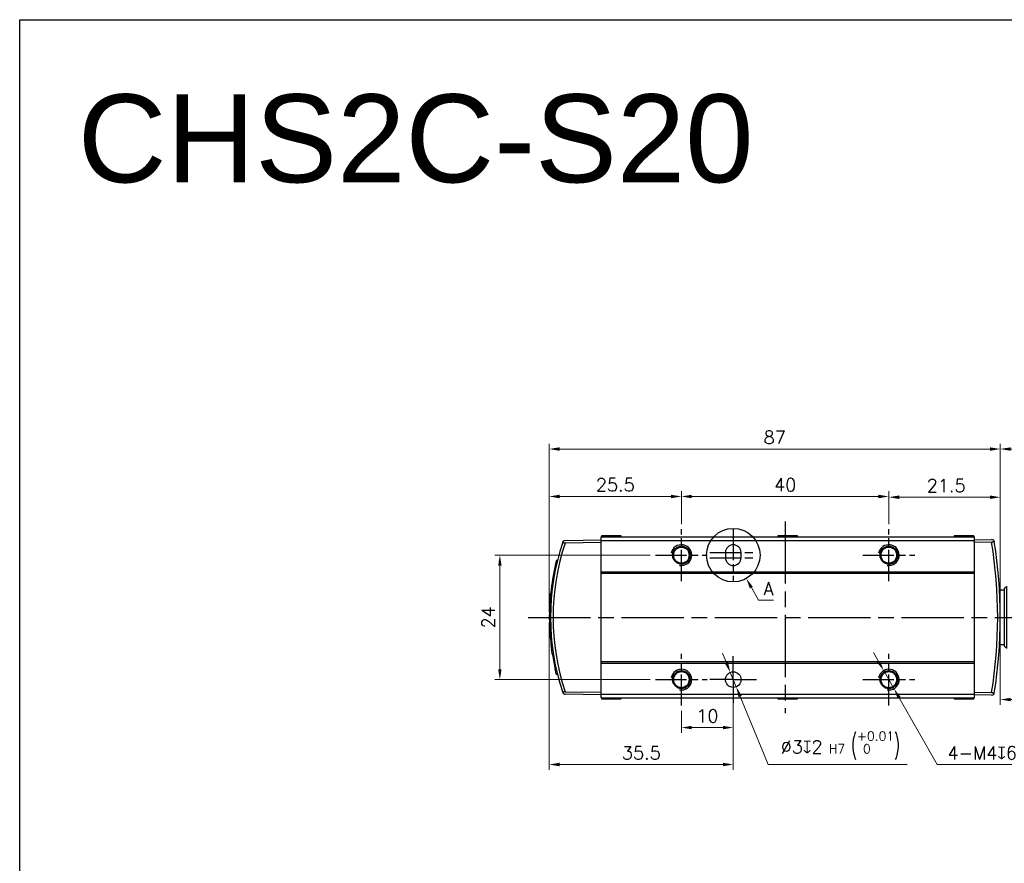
# Model space of a CAD drawing. Header units: millimetres. Extents: x 399 to 6076, y -1991 to 1602.
# Tile 179 of 256: x 3573 to 3763, y 603 to 765. Entities that reach past the tile are written whole.
import ezdxf

# ---------------------------------------------------------------- set-up
doc = ezdxf.new("R2010")
doc.units = ezdxf.units.MM
doc.linetypes.add('AM_ISO08W050', pattern=[18, 12, -1.5, 3, -1.5])
doc.linetypes.add('AM_ISO08W050x2', pattern=[9, 6, -0.75, 1.5, -0.75])
for name, color, linetype, lineweight in [('AM_0', 7, 'Continuous', 50), ('AM_4', 3, 'Continuous', 25), ('AM_5', 3, 'Continuous', 25), ('AM_7', 4, 'AM_ISO08W050', 25), ('AM_8', 1, 'Continuous', 25)]:
    doc.layers.add(name, color=color, linetype=linetype, lineweight=lineweight)
doc.layers.add('S20', color=7, linetype='Continuous')
doc.styles.get("Standard").update_dxf_attribs({"font": 'arial.ttf'})
doc.styles.add('尺寸標註', font='romans.shx', dxfattribs={"bigfont": 'CHINESET.SHX'})
doc.dimstyles.new('複本 CNS2-1$0', dxfattribs={"dimtxt": 2.5, "dimasz": 2, "dimexe": 1, "dimexo": 1, "dimgap": 1, "dimtad": 1, "dimtoh": 1, "dimdsep": 46, "dimtxsty": '尺寸標註', "dimcen": 0, "dimclrd": 2, "dimclre": 2, "dimclrt": 3, "dimadec": 0, "dimazin": 2, "dimtp": 0.1, "dimtm": 0.1, "dimtfac": 0.71, "dimtmove": 0, "dimatfit": 0, "dimfxl": 0, "dimlwd": 13, "dimlwe": 13, "dimarcsym": 0})
doc.dimstyles.new('複本 CNS2-1$3', dxfattribs={"dimtxt": 2.5, "dimasz": 2, "dimexe": 1, "dimexo": 1, "dimgap": 1, "dimtad": 1, "dimtoh": 1, "dimdsep": 46, "dimtxsty": '尺寸標註', "dimcen": 0, "dimclrd": 2, "dimclre": 2, "dimclrt": 3, "dimadec": 0, "dimazin": 2, "dimtp": 0.1, "dimtm": 0.1, "dimtfac": 0.71, "dimtmove": 0, "dimatfit": 0, "dimfxl": 0, "dimlwd": 13, "dimlwe": 13, "dimarcsym": 0})

# ---------------------------------------------------------------- blocks, each defined once
blk = doc.blocks.new('*D317')
at = {"layer": 'AM_5', "color": 2, "lineweight": 13}
for p, q in [((3674.98, 649.02), (3674.98, 620.65)), ((3710.48, 632.52), (3710.48, 620.65)), ((3676.98, 621.65), (3708.48, 621.65))]:
    blk.add_line(p, q, dxfattribs=at)
at = {"layer": 'AM_5', "color": 2}
for points in [[(3676.98, 621.99), (3676.98, 621.32), (3674.98, 621.65)], [(3708.48, 621.99), (3708.48, 621.32), (3710.48, 621.65)]]:
    blk.add_solid(points, dxfattribs=at)
at = {"layer": 'Defpoints', "color": 0}
for p in [(3674.98, 650.02), (3710.48, 633.52), (3710.48, 621.65)]:
    blk.add_point(p, dxfattribs=at)
at = {"layer": 'AM_5', "color": 3, "insert": (3692.73, 623.9), "char_height": 2.5, "attachment_point": 5, "style": '尺寸標註'}
blk.add_mtext('35.5', dxfattribs=at)
blk = doc.blocks.new('S20-上視')
at = {"layer": 'S20', "linetype": 'Continuous', "lineweight": 25}
for p, q in [((-35.99, 15.5), (36.01, 15.5)), ((-35.99, 14.8), (-35.99, 15.5)), ((-35.89, 15.7), (-35.89, 15.5)), ((-33.41, 15.7), (-35.89, 15.7)), ((-32.09, 15.7), (-33.41, 15.7)), ((-32.09, 15.5), (-32.09, 15.7)), ((-1.89, 15.7), (-1.89, 15.5)), ((1.91, 15.7), (-1.89, 15.7)), ((1.91, 15.5), (1.91, 15.7)), ((32.11, 15.7), (32.11, 15.5)), ((35.91, 15.7), (32.11, 15.7)), ((35.91, 15.5), (35.91, 15.7)), ((36.01, 14.8), (36.01, 15.5)), ((-43.58, 13.89), (-43.58, 13.89)), ((-42.92, 14.83), (-35.99, 14.95)), ((-35.99, 14.45), (-42.92, 14.33)), ((-35.99, 8.8), (-35.99, 14.8)), ((-35.99, 14.8), (36.01, 14.8)), ((36.01, 14.95), (39.34, 15.01)), ((36.01, 8.8), (36.01, 14.8)), ((39.34, 14.51), (36.01, 14.45)), ((39.87, 14.41), (39.87, 14.41)), ((39.91, 14.11), (39.91, 14.11)), ((-11.99, 12.5), (-11.99, 11.5)), ((-8.99, 11.5), (-8.99, 12.5)), ((-44.65, 9.95), (-44.85, 9.94)), ((-44.5, 10.58), (-44.71, 10.58)), ((-44.4, 10.98), (-44.61, 10.98)), ((40.5, 9.62), (40.5, 9.63)), ((-35.99, 8.8), (36.01, 8.8)), ((-35.99, 8.5), (-35.99, 8.8)), ((-35.99, 8.5), (36.01, 8.5)), ((-35.99, -8.5), (-35.99, 8.5)), ((36.01, 8.5), (36.01, 8.8)), ((36.01, -8.5), (36.01, 8.5)), ((40.53, 9.32), (40.53, 9.33)), ((-45.54, 6.06), (-45.54, 6.06)), ((42.18, 5.9), (41.78, 5.5)), ((42.18, 6), (42.18, -6)), ((-45.5, 4.66), (-45.7, 4.66)), ((-45.49, 4.8), (-45.69, 4.8)), ((41.78, 5.25), (40.86, 5.25)), ((41.78, 5.5), (41.78, -5.5)), ((-45.62, 3.29), (-45.82, 3.29)), ((-45.74, 0.43), (-45.94, 0.43)), ((-45.94, -0.46), (-45.74, -0.46)), ((-45.74, -0.53), (-45.94, -0.53)), ((-45.67, -2.47), (-45.88, -2.46)), ((-45.66, -2.75), (-45.86, -2.75)), ((-45.55, -4.2), (-45.75, -4.2)), ((40.86, -5.25), (41.78, -5.25)), ((41.78, -5.5), (42.18, -5.9)), ((-45.31, -6.23), (-45.52, -6.23)), ((-45.17, -7.19), (-45.37, -7.19)), ((40.75, -6.88), (40.75, -6.88)), ((40.78, -6.48), (40.78, -6.5)), ((40.78, -6.5), (40.78, -6.5)), ((-44.81, -9.19), (-44.81, -9.19)), ((-35.99, -8.5), (36.01, -8.5)), ((-35.99, -8.8), (-35.99, -8.5)), ((-35.99, -8.8), (36.01, -8.8)), ((-35.99, -14.8), (-35.99, -8.8)), ((36.01, -8.8), (36.01, -8.5)), ((36.01, -14.8), (36.01, -8.8)), ((40.53, -9.32), (40.53, -9.32)), ((-44.62, -10.05), (-44.83, -10.05)), ((-44.62, -10.97), (-44.41, -10.97)), ((-44.4, -10.98), (-44.61, -10.98)), ((40.5, -9.62), (40.5, -9.62)), ((-42.92, -14.33), (-35.99, -14.45)), ((-35.99, -14.95), (-42.92, -14.83)), ((-35.99, -14.8), (36.01, -14.8)), ((-35.99, -15.5), (-35.99, -14.8)), ((36.01, -14.45), (39.34, -14.51)), ((36.01, -15.5), (36.01, -14.8)), ((39.34, -15.01), (36.01, -14.95)), ((39.87, -14.41), (39.87, -14.4)), ((39.91, -14.11), (39.92, -14.1)), ((-35.99, -15.5), (36.01, -15.5)), ((-35.89, -15.5), (-35.89, -15.7)), ((-35.89, -15.7), (-32.09, -15.7)), ((-32.09, -15.7), (-32.09, -15.5)), ((-1.89, -15.5), (-1.89, -15.7)), ((-1.89, -15.7), (1.91, -15.7)), ((1.91, -15.7), (1.91, -15.5)), ((32.11, -15.5), (32.11, -15.7)), ((32.11, -15.7), (32.94, -15.7)), ((32.94, -15.7), (35.91, -15.7)), ((35.91, -15.7), (35.91, -15.5))]:
    blk.add_line(p, q, dxfattribs=at)
for centre, radius in [((19.51, 12), 1.65), ((-20.49, -12), 1.65), ((-10.49, -12), 1.5), ((19.51, -12), 1.65)]:
    blk.add_circle(centre, radius, dxfattribs=at)
for centre, radius, start, end in [((0.01, 0), 45.75, 161.5386, 198.4614), ((0, 0), 45.25, 161.539, 198.4612), ((-42.91, 14.33), 0.5, 91, 141.2495), ((-10.49, 12.5), 1.5, 0, 180), ((39.34, 14.51), 0.5, 35.7173, 91), ((-50.5, 0), 91, 350.8264, 9.1737), ((-50.49, 0), 91.5, 350.8262, 9.1738), ((-10.49, 11.5), 1.5, 180, 0), ((0.01, 0), 45.95, 167.503, 173.9982), ((0.01, 0), 45.95, 166.6888, 167.503), ((0.01, 0), 45.95, 166.1797, 166.6888), ((0.01, 0), 45.95, 173.9982, 174.181), ((0.01, 0), 45.95, 175.8948, 179.4623), ((0.01, 0), 45.95, 180.5737, 180.6631), ((0.01, 0), 45.95, 180.6631, 183.0733), ((0.01, 0), 45.95, 183.0733, 183.427), ((0.01, 0), 45.95, 183.427, 185.241), ((0.01, 0), 45.95, 185.241, 187.7871), ((0.01, 0), 45.95, 189.0079, 192.6382), ((-42.91, -14.33), 0.5, 218.7476, 269), ((39.34, -14.51), 0.5, 269, 324.2813)]:
    blk.add_arc(centre, radius, start, end, dxfattribs=at)
for points, knots in [([(-43.39, 14.49), (-43.39, 14.49), (-43.37, 14.54), (-43.33, 14.59), (-43.3, 14.64)], [0, 0, 0, 0, 0.018189, 1, 1, 1, 1]), ([(-43.3, 14.64), (-43.3, 14.6), (-43.28, 14.52), (-43.21, 14.42), (-43.12, 14.36), (-43.02, 14.33), (-42.95, 14.33), (-42.92, 14.33)], [0, 0, 0, 0, 0.282594, 0.505693, 0.687422, 0.869705, 1, 1, 1, 1]), ([(39.34, 14.51), (39.38, 14.51), (39.46, 14.52), (39.58, 14.57), (39.69, 14.66), (39.73, 14.75), (39.75, 14.8), (39.75, 14.8)], [0, 0, 0, 0, 0.199493, 0.398691, 0.649947, 0.993788, 1, 1, 1, 1]), ([(39.75, 14.8), (39.79, 14.73), (39.83, 14.66), (39.84, 14.59), (39.84, 14.59)], [0, 0, 0, 0, 0.985969, 1, 1, 1, 1]), ([(-45.82, 3.29), (-45.81, 3.47), (-45.78, 3.84), (-45.74, 4.3), (-45.72, 4.55), (-45.71, 4.64), (-45.7, 4.66)], [0, 0, 0, 0, 0.301503, 0.604967, 0.908191, 1, 1, 1, 1]), ([(-45.94, -0.45), (-45.94, -0.45), (-45.94, -0.46), (-45.94, -0.37), (-45.94, -0.19), (-45.94, 0.08), (-45.94, 0.3), (-45.94, 0.42), (-45.94, 0.43)], [0, 0, 0, 0, 0.085473, 0.30653, 0.5276, 0.748706, 0.969831, 1, 1, 1, 1]), ([(-45.37, -7.19), (-45.4, -7.01), (-45.46, -6.64), (-45.5, -6.36), (-45.52, -6.22)], [0, 0, 0, 0, 0.50943, 1, 1, 1, 1]), ([(-44.62, -10.96), (-44.62, -10.96), (-44.61, -10.97), (-44.63, -10.88), (-44.68, -10.7), (-44.74, -10.44), (-44.79, -10.21), (-44.82, -10.08), (-44.83, -10.05)], [0, 0, 0, 0, 0.08099, 0.292674, 0.505581, 0.723411, 0.947123, 1, 1, 1, 1]), ([(-43.39, -14.49), (-43.39, -14.49), (-43.37, -14.54), (-43.33, -14.59), (-43.3, -14.64)], [0, 0, 0, 0, 0.018191, 1, 1, 1, 1]), ([(-42.92, -14.33), (-42.96, -14.33), (-43.04, -14.33), (-43.14, -14.37), (-43.23, -14.44), (-43.29, -14.53), (-43.3, -14.61), (-43.3, -14.64)], [0, 0, 0, 0, 0.178805, 0.358158, 0.529881, 0.770249, 1, 1, 1, 1]), ([(39.75, -14.8), (39.75, -14.8), (39.73, -14.75), (39.69, -14.67), (39.58, -14.58), (39.47, -14.52), (39.38, -14.51), (39.34, -14.51)], [0, 0, 0, 0, 0.012248, 0.337726, 0.587687, 0.791528, 1, 1, 1, 1]), ([(39.75, -14.8), (39.79, -14.73), (39.83, -14.66), (39.84, -14.59), (39.84, -14.59)], [0, 0, 0, 0, 0.985969, 1, 1, 1, 1])]:
    blk.add_open_spline(points, degree=3, knots=knots, dxfattribs=at)
blk = doc.blocks.new('*U13')
at = {"layer": 'AM_0'}
blk.add_circle((1802.51, 5465.24), 1.62, dxfattribs=at)
at = {"layer": 'AM_4'}
blk.add_arc((1802.51, 5465.24), 2, 260, 170, dxfattribs=at)
at = {"layer": 'AM_7', "linetype": 'AM_ISO08W050x2'}
for p, q in [((1802.51, 5460.24), (1802.51, 5470.24)), ((1797.51, 5465.24), (1807.51, 5465.24))]:
    blk.add_line(p, q, dxfattribs=at)
blk = doc.blocks.new('*U14')
at = {"layer": 'AM_0'}
blk.add_circle((1802.51, 5441.24), 1.62, dxfattribs=at)
at = {"layer": 'AM_4'}
blk.add_arc((1802.51, 5441.24), 2, 260, 170, dxfattribs=at)
at = {"layer": 'AM_7', "linetype": 'AM_ISO08W050x2'}
for p, q in [((1802.51, 5436.24), (1802.51, 5446.24)), ((1797.51, 5441.24), (1807.51, 5441.24))]:
    blk.add_line(p, q, dxfattribs=at)
blk = doc.blocks.new('*U15')
at = {"layer": 'AM_0'}
blk.add_circle((1762.51, 5441.24), 1.62, dxfattribs=at)
at = {"layer": 'AM_4'}
blk.add_arc((1762.51, 5441.24), 2, 260, 170, dxfattribs=at)
at = {"layer": 'AM_7', "linetype": 'AM_ISO08W050x2'}
for p, q in [((1762.51, 5436.24), (1762.51, 5446.24)), ((1757.51, 5441.24), (1767.51, 5441.24))]:
    blk.add_line(p, q, dxfattribs=at)
blk = doc.blocks.new('*U16')
at = {"layer": 'AM_0'}
blk.add_circle((1762.51, 5465.24), 1.62, dxfattribs=at)
at = {"layer": 'AM_4'}
blk.add_arc((1762.51, 5465.24), 2, 260, 170, dxfattribs=at)
at = {"layer": 'AM_7', "linetype": 'AM_ISO08W050x2'}
for p, q in [((1762.51, 5460.24), (1762.51, 5470.24)), ((1757.51, 5465.24), (1767.51, 5465.24))]:
    blk.add_line(p, q, dxfattribs=at)
blk = doc.blocks.new('*D252')
at = {"layer": 'AM_5', "color": 2, "lineweight": 13}
for p, q in [((3694.48, 662.02), (3664.47, 662.02)), ((3665.47, 660.02), (3665.47, 640.02)), ((3694.48, 638.02), (3664.47, 638.02))]:
    blk.add_line(p, q, dxfattribs=at)
at = {"layer": 'AM_5', "color": 2}
for points in [[(3665.14, 660.02), (3665.8, 660.02), (3665.47, 662.02)], [(3665.14, 640.02), (3665.8, 640.02), (3665.47, 638.02)]]:
    blk.add_solid(points, dxfattribs=at)
at = {"layer": 'Defpoints', "color": 0}
for p in [(3695.48, 662.02), (3665.47, 638.02), (3695.48, 638.02)]:
    blk.add_point(p, dxfattribs=at)
at = {"layer": 'AM_5', "color": 3, "insert": (3663.22, 650.02), "char_height": 2.5, "attachment_point": 5, "rotation": 90, "style": '尺寸標註'}
blk.add_mtext('24', dxfattribs=at)
blk = doc.blocks.new('*D253')
at = {"layer": 'AM_5', "color": 2, "lineweight": 13}
for p, q in [((3674.98, 651.02), (3674.98, 674.33)), ((3700.48, 668.02), (3700.48, 674.33)), ((3676.98, 673.33), (3698.48, 673.33))]:
    blk.add_line(p, q, dxfattribs=at)
at = {"layer": 'AM_5', "color": 2}
for points in [[(3676.98, 673.66), (3676.98, 672.99), (3674.98, 673.33)], [(3698.48, 673.66), (3698.48, 672.99), (3700.48, 673.33)]]:
    blk.add_solid(points, dxfattribs=at)
at = {"layer": 'Defpoints', "color": 0}
for p in [(3700.48, 673.33), (3700.48, 667.02), (3674.98, 650.02)]:
    blk.add_point(p, dxfattribs=at)
at = {"layer": 'AM_5', "color": 3, "insert": (3687.73, 675.58), "char_height": 2.5, "attachment_point": 5, "style": '尺寸標註'}
blk.add_mtext('25.5', dxfattribs=at)
blk = doc.blocks.new('*D254')
at = {"layer": 'AM_5', "color": 2, "lineweight": 13}
for p, q in [((3700.48, 668.02), (3700.48, 674.33)), ((3740.48, 668.02), (3740.48, 674.33)), ((3738.48, 673.33), (3702.48, 673.33))]:
    blk.add_line(p, q, dxfattribs=at)
at = {"layer": 'AM_5', "color": 2}
for points in [[(3702.48, 673.66), (3702.48, 672.99), (3700.48, 673.33)], [(3738.48, 673.66), (3738.48, 672.99), (3740.48, 673.33)]]:
    blk.add_solid(points, dxfattribs=at)
at = {"layer": 'Defpoints', "color": 0}
for p in [(3700.48, 673.33), (3700.48, 667.02), (3740.48, 667.02)]:
    blk.add_point(p, dxfattribs=at)
at = {"layer": 'AM_5', "color": 3, "insert": (3720.48, 675.58), "char_height": 2.5, "attachment_point": 5, "style": '尺寸標註'}
blk.add_mtext('40', dxfattribs=at)
blk = doc.blocks.new('*D318')
at = {"layer": 'AM_5', "color": 2, "lineweight": 13}
for p, q in [((3710.48, 637.02), (3710.48, 627.77)), ((3700.48, 632.02), (3700.48, 627.77)), ((3702.48, 628.77), (3708.48, 628.77))]:
    blk.add_line(p, q, dxfattribs=at)
at = {"layer": 'AM_5', "color": 2}
for points in [[(3702.48, 629.11), (3702.48, 628.44), (3700.48, 628.77)], [(3708.48, 629.11), (3708.48, 628.44), (3710.48, 628.77)]]:
    blk.add_solid(points, dxfattribs=at)
at = {"layer": 'Defpoints', "color": 0}
for p in [(3710.48, 638.02), (3700.48, 633.02), (3710.48, 628.77)]:
    blk.add_point(p, dxfattribs=at)
at = {"layer": 'AM_5', "color": 3, "insert": (3705.48, 631.02), "char_height": 2.5, "attachment_point": 5, "style": '尺寸標註'}
blk.add_mtext('10', dxfattribs=at)
blk = doc.blocks.new('*D255')
at = {"layer": 'AM_5', "color": 2, "lineweight": 13}
for p, q in [((3709.16, 641.26), (3708.4, 643.11)), ((3709.91, 639.41), (3711.05, 636.63)), ((3711.81, 634.78), (3717.18, 621.65)), ((3717.18, 621.65), (3743.99, 621.65))]:
    blk.add_line(p, q, dxfattribs=at)
at = {"layer": 'AM_5', "color": 2}
for points in [[(3709.46, 641.39), (3708.85, 641.13), (3709.91, 639.41)], [(3712.12, 634.91), (3711.5, 634.65), (3711.05, 636.63)]]:
    blk.add_solid(points, dxfattribs=at)
at = {"layer": 'Defpoints', "color": 0}
for p in [(3709.91, 639.41), (3711.05, 636.63)]:
    blk.add_point(p, dxfattribs=at)
at = {"layer": 'AM_5', "color": 3, "insert": (3731.09, 625.32), "char_height": 2.5, "attachment_point": 5, "style": '尺寸標註'}
blk.add_mtext('∅3{\\Famgdt;x}2{}{\\H0.7x;\\C3; H7 {\\H2x;\\W0.5;(}\\S+0.01^  0;{\\H2x;\\W0.5;)}}', dxfattribs=at)
blk = doc.blocks.new('*D263')
at = {"layer": 'AM_5', "color": 2, "lineweight": 13}
for p, q in [((3738.5, 641.5), (3737.51, 643.23)), ((3739.49, 639.76), (3741.47, 636.28)), ((3742.46, 634.54), (3749.8, 621.65)), ((3749.8, 621.65), (3766.16, 621.65))]:
    blk.add_line(p, q, dxfattribs=at)
at = {"layer": 'AM_5', "color": 2}
for points in [[(3738.79, 641.66), (3738.21, 641.33), (3739.49, 639.76)], [(3742.75, 634.71), (3742.17, 634.38), (3741.47, 636.28)]]:
    blk.add_solid(points, dxfattribs=at)
at = {"layer": 'Defpoints', "color": 0}
for p in [(3739.49, 639.76), (3741.47, 636.28)]:
    blk.add_point(p, dxfattribs=at)
at = {"layer": 'AM_5', "color": 3, "insert": (3758.48, 623.9), "char_height": 2.5, "attachment_point": 5, "style": '尺寸標註'}
blk.add_mtext('4-M4{\\Famgdt;x}6', dxfattribs=at)
blk = doc.blocks.new('*D264')
at = {"layer": 'AM_5', "color": 2, "lineweight": 13}
for p, q in [((3740.48, 668.28), (3740.48, 674.19)), ((3761.98, 651.02), (3761.98, 674.19)), ((3742.48, 673.19), (3759.98, 673.19))]:
    blk.add_line(p, q, dxfattribs=at)
at = {"layer": 'AM_5', "color": 2}
for points in [[(3742.48, 673.52), (3742.48, 672.85), (3740.48, 673.19)], [(3759.98, 673.52), (3759.98, 672.85), (3761.98, 673.19)]]:
    blk.add_solid(points, dxfattribs=at)
at = {"layer": 'Defpoints', "color": 0}
for p in [(3761.98, 673.19), (3740.48, 667.28), (3761.98, 650.02)]:
    blk.add_point(p, dxfattribs=at)
at = {"layer": 'AM_5', "color": 3, "insert": (3751.53, 675.44), "char_height": 2.5, "attachment_point": 5, "style": '尺寸標註'}
blk.add_mtext('21.5', dxfattribs=at)
blk = doc.blocks.new('*D265')
at = {"layer": 'AM_5', "color": 2, "lineweight": 13}
for p, q in [((3761.98, 651.02), (3761.98, 683.48)), ((3763.98, 682.48), (3813.97, 682.48)), ((3815.97, 655.77), (3815.97, 683.48))]:
    blk.add_line(p, q, dxfattribs=at)
at = {"layer": 'AM_5', "color": 2}
for points in [[(3763.98, 682.81), (3763.98, 682.14), (3761.98, 682.48)], [(3813.97, 682.81), (3813.97, 682.14), (3815.97, 682.48)]]:
    blk.add_solid(points, dxfattribs=at)
at = {"layer": 'Defpoints', "color": 0}
for p in [(3815.97, 682.48), (3815.97, 654.77), (3761.98, 650.02)]:
    blk.add_point(p, dxfattribs=at)
at = {"layer": 'AM_5', "color": 3, "insert": (3789, 684.73), "char_height": 2.5, "attachment_point": 5, "style": '尺寸標註'}
blk.add_mtext('54 REF.', dxfattribs=at)
blk = doc.blocks.new('*D266')
at = {"layer": 'AM_5', "color": 2, "lineweight": 13}
for p, q in [((3674.98, 651.52), (3674.98, 683.48)), ((3676.98, 682.48), (3759.98, 682.48)), ((3761.98, 651.02), (3761.98, 683.48))]:
    blk.add_line(p, q, dxfattribs=at)
at = {"layer": 'AM_5', "color": 2}
for points in [[(3676.98, 682.81), (3676.98, 682.14), (3674.98, 682.48)], [(3759.98, 682.81), (3759.98, 682.14), (3761.98, 682.48)]]:
    blk.add_solid(points, dxfattribs=at)
at = {"layer": 'Defpoints', "color": 0}
for p in [(3761.98, 682.48), (3674.98, 650.52), (3761.98, 650.02)]:
    blk.add_point(p, dxfattribs=at)
at = {"layer": 'AM_5', "color": 3, "insert": (3718.48, 684.73), "char_height": 2.5, "attachment_point": 5, "style": '尺寸標註'}
blk.add_mtext('87', dxfattribs=at)
blk = doc.blocks.new('*D234')
at = {"layer": 'AM_5', "color": 2, "lineweight": 13}
for p, q in [((3761.98, 649.01), (3761.98, 633.18)), ((3828.25, 645.27), (3828.25, 633.18)), ((3763.98, 634.18), (3826.25, 634.18))]:
    blk.add_line(p, q, dxfattribs=at)
at = {"layer": 'AM_5', "color": 2}
for points in [[(3763.98, 634.51), (3763.98, 633.84), (3761.98, 634.18)], [(3826.25, 634.51), (3826.25, 633.84), (3828.25, 634.18)]]:
    blk.add_solid(points, dxfattribs=at)
at = {"layer": 'Defpoints', "color": 0}
for p in [(3761.98, 650.01), (3828.25, 646.27), (3828.25, 634.18)]:
    blk.add_point(p, dxfattribs=at)
at = {"layer": 'AM_5', "color": 3, "insert": (3795.12, 636.97), "char_height": 2.5, "attachment_point": 5, "style": '尺寸標註'}
blk.add_mtext('{\\fPMingLiU|b0|i0|c136|p18;(空間保持至少}100{\\fPMingLiU|b0|i0|c136|p18;以上)}', dxfattribs=at)

msp = doc.modelspace()

# ---------------------------------------------------------------- linework, layer by layer
msp.add_lwpolyline([(3572.864, 441.822), (3572.864, 765.255), (3928.137, 765.255), (3928.137, 441.822)])
msp.add_lwpolyline([(3572.864, 765.255), (3928.137, 765.255), (3928.137, 272.102), (3572.864, 272.102)], close=True)
at = {"layer": 'AM_5', "color": 2, "lineweight": 13}
for p, q in [((3713.966, 655.77), (3715.331, 653.323)), ((3715.331, 653.323), (3718.236, 653.323))]:
    msp.add_line(p, q, dxfattribs=at)
at = {"layer": 'AM_5', "color": 2}
msp.add_solid([(3714.258, 655.933), (3713.675, 655.608), (3712.992, 657.517)], dxfattribs=at)
at = {"layer": 'AM_7'}
for p, q in [((3720.481, 668.52), (3720.481, 631.52)), ((3670.95, 650.02), (3831.025, 649.994))]:
    msp.add_line(p, q, dxfattribs=at)
at = {"layer": 'AM_7', "linetype": 'AM_ISO08W050x2'}
for p, q in [((3710.481, 667.02), (3710.481, 657.02)), ((3705.981, 662.52), (3714.981, 662.52)), ((3705.981, 661.52), (3714.981, 661.52)), ((3710.481, 638.02), (3710.481, 642.52)), ((3710.481, 638.02), (3705.981, 638.02)), ((3710.481, 638.02), (3714.981, 638.02)), ((3710.481, 638.02), (3710.481, 633.52))]:
    msp.add_line(p, q, dxfattribs=at)
at = {"layer": 'AM_8'}
msp.add_line((3674.981, 650.52), (3674.981, 649.52), dxfattribs=at)
msp.add_circle((3710.481, 662.02), 5.156, dxfattribs=at)

# ---------------------------------------------------------------- block references
at = {"layer": 'AM_0'}
for name in ['*U16', '*U13', '*U15', '*U14']:
    msp.add_blockref(name, (1937.966, -4803.218), dxfattribs=at)
at = {"layer": 'S20'}
msp.add_blockref('S20-上視', (3720.972, 650.02), dxfattribs=at)

# ---------------------------------------------------------------- texts
msp.add_text('CHS2C-S20', height=16.9575).set_placement((3584.067, 733.902))
at = {"layer": 'AM_5', "color": 3, "insert": (3717.283, 655.573), "char_height": 2.5, "attachment_point": 5, "style": '尺寸標註'}
msp.add_mtext('A', dxfattribs=at)

# ---------------------------------------------------------------- dimensions: what is measured, and where the dimension line sits
at = {"layer": 'AM_5'}
dim = msp.add_linear_dim(base=(3815.969, 682.476), p1=(3761.981, 650.02), p2=(3815.969, 654.773), text='<> REF.', dimstyle='複本 CNS2-1$0', override={"dimdec": 1, "dimtix": 1}, dxfattribs=at)
dim.commit()
dim.dimension.update_dxf_attribs({"geometry": '*D265', "text_midpoint": (3789.003, 682.476), "dimtype": 160})
for base, p1, p2, override, picture, middle in [((3761.981, 682.476), (3674.981, 650.52), (3761.981, 650.02), {"dimdec": 1, "dimtix": 1}, '*D266', (3718.481, 684.726)), ((3700.481, 673.328), (3674.981, 650.02), (3700.481, 667.02), {"dimdec": 1, "dimtix": 1}, '*D253', (3687.731, 675.578)), ((3700.481, 673.328), (3740.481, 667.02), (3700.481, 667.02), {"dimdec": 1, "dimtix": 1}, '*D254', (3720.481, 675.578)), ((3710.481, 621.653), (3674.981, 650.02), (3710.481, 633.52), {"dimdec": 1, "dimtix": 1}, '*D317', (3692.731, 623.903)), ((3710.481, 628.773), (3700.481, 633.02), (3710.481, 638.02), {"dimdec": 1}, '*D318', (3705.481, 631.023))]:
    dim = msp.add_linear_dim(base=base, p1=p1, p2=p2, dimstyle='複本 CNS2-1$0', override=override, dxfattribs=at)
    dim.commit()
    dim.dimension.update_dxf_attribs({"geometry": picture, "text_midpoint": middle})
dim = msp.add_linear_dim(base=(3761.981, 673.187), p1=(3740.481, 667.283), p2=(3761.981, 650.02), dimstyle='複本 CNS2-1$0', override={"dimdec": 1, "dimtix": 1}, dxfattribs=at)
dim.commit()
dim.dimension.update_dxf_attribs({"geometry": '*D264', "text_midpoint": (3751.528, 673.187), "dimtype": 160})
dim = msp.add_linear_dim(base=(3665.47, 638.02), p1=(3695.481, 662.02), p2=(3695.481, 638.02), angle=90, dimstyle='複本 CNS2-1$0', override={"dimdec": 1}, dxfattribs=at)
dim.commit()
dim.dimension.update_dxf_attribs({"geometry": '*D252', "text_midpoint": (3663.22, 650.02)})
dim = msp.add_linear_dim(base=(3828.251, 634.176), p1=(3761.981, 650.005), p2=(3828.251, 646.27), angle=0, text='{\\fPMingLiU|b0|i0|c136|p18;(空間保持至少}100{\\fPMingLiU|b0|i0|c136|p18;以上)}', dimstyle='複本 CNS2-1$0', override={"dimdec": 1, "dimtix": 1}, dxfattribs=at)
dim.commit()
dim.dimension.update_dxf_attribs({"geometry": '*D234', "text_midpoint": (3795.116, 636.971)})
for p1, p2, text, override, picture, middle in [((3709.913, 639.408), (3711.049, 636.631), '<>{\\Famgdt;x}2{}{\\H0.7x;\\C3; H7 {\\H2x;\\W0.5;(}\\S+0.01^  0;{\\H2x;\\W0.5;)}}', {"dimdec": 1, "dimtp": 0.1, "dimtm": 0.1, "dimtdec": 2, "dimtzin": 8}, '*D255', (3731.086, 621.653)), ((3739.491, 639.757), (3741.471, 636.282), '4-M4{\\Famgdt;x}6', {"dimdec": 1}, '*D263', (3758.483, 621.653))]:
    dim = msp.add_diameter_dim_2p(p1=p1, p2=p2, text=text, dimstyle='複本 CNS2-1$3', override=override, dxfattribs=at)
    dim.commit()
    dim.dimension.update_dxf_attribs({"geometry": picture, "text_midpoint": middle, "dimtype": 163})

doc.saveas('drawing.dxf')
